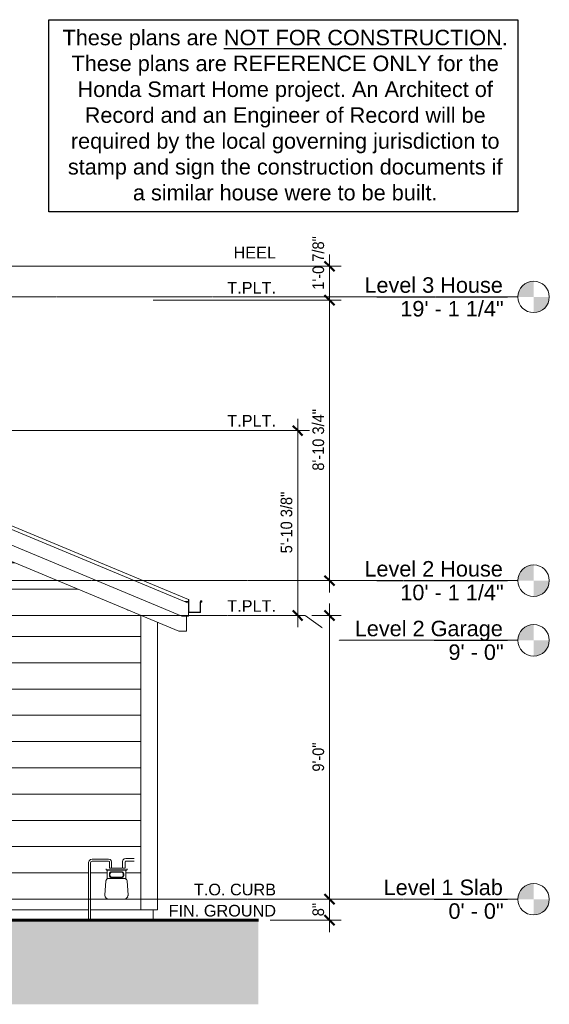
# Model space of a CAD drawing. Header units: inches. Extents: x -174 to 757, y -62 to 397.
# Tile 4 of 4: x 556 to 757, y -40 to 335. Entities that reach past the tile are written whole.
import ezdxf

# ---------------------------------------------------------------- set-up
doc = ezdxf.new("R2010")
doc.units = ezdxf.units.IN
doc.header["$MEASUREMENT"] = 0
doc.linetypes.add('Grid Line 1_2_', pattern=[0.875, 0.5, -0.125, 0.125, -0.125])
for name, color, linetype, lineweight in [('A-ANNO-DIMS', 1, 'Continuous', 9), ('A-ANNO-DIMS-48', 1, 'Continuous', 9), ('A-ANNO-TEXT', 2, 'Continuous', 9), ('A-DETL', 5, 'Continuous', 9), ('A-DETL-GENF', 3, 'Continuous', 9), ('A-FLOR-LEVL', 6, 'Continuous', 9), ('A-ROOF', 4, 'Continuous', 18), ('A-ROOF-OTLN', 4, 'Continuous', 9), ('A-WALL-MBNI', 2, 'Continuous', 18), ('A-WALL-PATT', 2, 'Continuous', 18), ('I-WALL', 2, 'Continuous', 18), ('P-SANR-FIXT', 6, 'Continuous', 9), ('S-FNDN-FTNG', 4, 'Continuous', 18)]:
    doc.layers.add(name, color=color, linetype=linetype, lineweight=lineweight)
doc.styles.add('Arial', font='arial.ttf', dxfattribs={"height": 5.901198})
doc.styles.add('Arial_1', font='arial.ttf', dxfattribs={"height": 4.425898})
doc.styles.add('Arial_2', font='arial.ttf', dxfattribs={"width": 0.9, "height": 4.425898})
doc.dimstyles.new('Linear_-_3_32__Arial_2', dxfattribs={"dimscale": 12, "dimtxt": 4.5, "dimasz": 0.3125, "dimexe": 0.375, "dimexo": 0.375, "dimgap": 0.0625, "dimtad": 1, "dimdec": 3, "dimrnd": 0.125, "dimzin": 3, "dimdsep": 46, "dimlunit": 4, "dimtxsty": 'Arial_2', "dimblk1": 'OBLIQUE', "dimblk2": 'OBLIQUE', "dimsah": 1, "dimcen": 0.09, "dimdle": 0.375, "dimazin": 0, "dimtfac": 1, "dimtdec": 3, "dimtix": 1, "dimtmove": 0, "dimatfit": 3, "dimfxl": 1, "dimtvp": 1, "dimfrac": 2, "dimtolj": 1, "dimtzin": 0, "dimarcsym": 2})
doc.dimstyles.new('Linear_-_3_32__Arial_2_1', dxfattribs={"dimscale": 12, "dimtxt": 4.5, "dimasz": 0.3125, "dimexe": 0.375, "dimexo": 0.375, "dimgap": 0.0625, "dimtad": 1, "dimdec": 3, "dimrnd": 0.125, "dimzin": 3, "dimdsep": 46, "dimlunit": 4, "dimtxsty": 'Arial_2', "dimblk1": 'OBLIQUE', "dimblk2": 'OBLIQUE', "dimsah": 1, "dimcen": 0.09, "dimdle": 0.375, "dimazin": 0, "dimtfac": 1, "dimtdec": 3, "dimtix": 1, "dimtmove": 2, "dimatfit": 3, "dimfxl": 1, "dimtvp": 1, "dimfrac": 2, "dimtolj": 1, "dimtzin": 0, "dimarcsym": 2})
pattern_1 = [(0, (601.849, 0), (0, 10), [])]

# ---------------------------------------------------------------- blocks, each defined once
blk = doc.blocks.new('Garage Slab Stem Wall - Slab Plan-2085818-Exterior North Elevation')
at = {"layer": 'S-FNDN-FTNG'}
for p, q in [((366.29, -8), (366.29, -1.25)), ((510.29, -8), (510.29, -1.25)), ((606.29, -8), (606.29, -4))]:
    blk.add_line(p, q, dxfattribs=at)
blk = doc.blocks.new('Gas Meter-250CFH - Gas Meter-250CFH-2681718-Exterior North Elevation')
at = {"layer": 'P-SANR-FIXT'}
for p, q in [((589.36, 15.23), (583.11, 15.23)), ((598.5, 15.5), (595.86, 15.5)), ((581.74, 13.86), (581.74, -8)), ((582.49, -8), (582.49, 13.86)), ((583.11, 14.48), (589.36, 14.48)), ((588.39, 11.6), (588.39, 11.18)), ((589.74, 14.11), (589.74, 11.86)), ((590.49, 11.86), (589.74, 11.86)), ((594.39, 11.83), (590.39, 11.83)), ((590.49, 11.86), (590.49, 14.11)), ((594.61, 14.25), (594.61, 11.86)), ((595.61, 11.86), (594.61, 11.86)), ((595.61, 11.86), (595.61, 14.25)), ((595.86, 14.5), (598.5, 14.5)), ((596.16, 11.83), (596.2, 11.81)), ((596.39, 11.18), (596.39, 11.6)), ((588.39, 11.18), (590.39, 11.18)), ((588.55, 11), (588.62, 11)), ((590.39, 11), (588.55, 11)), ((588.85, 11), (588.85, 7.77)), ((595.41, 7.88), (589.29, 7.88)), ((589.63, 8.97), (589.63, 9.72)), ((589.86, 9.72), (589.86, 8.97)), ((590.38, 10.47), (594.38, 10.47)), ((594.38, 10.24), (590.38, 10.24)), ((590.38, 8.45), (594.38, 8.45)), ((594.38, 8.22), (590.38, 8.22)), ((590.39, 11.18), (594.39, 11.18)), ((594.39, 11), (590.39, 11)), ((594.39, 11.18), (596.39, 11.18)), ((596.23, 11), (594.39, 11)), ((594.9, 8.97), (594.9, 9.72)), ((595.13, 9.72), (595.13, 8.97)), ((595.85, 7.77), (595.85, 11)), ((596.17, 11), (596.23, 11)), ((596.24, 11), (596.23, 11)), ((588.29, 6.94), (587.95, 1.6)), ((596.75, 1.6), (596.41, 6.94)), ((588.85, 0.13), (588.85, 0)), ((589.43, 0), (588.85, 0)), ((589.45, 0), (595.25, 0)), ((595.85, 0), (595.85, 0.13)), ((595.85, 0), (595.26, 0))]:
    blk.add_line(p, q, dxfattribs=at)
at = {"layer": 'P-SANR-FIXT', "flags": 128}
for points in [[(583.11, 15.23), (582.47, 15.07), (581.98, 14.63), (581.75, 14.01), (581.74, 13.86)], [(590.49, 14.11), (590.33, 14.68), (589.9, 15.1), (589.36, 15.23)], [(595.86, 15.5), (595.25, 15.34), (594.8, 14.9), (594.61, 14.3), (594.61, 14.25)], [(599.11, 15.5), (598.96, 15.5), (598.57, 15.5), (598.5, 15.5)], [(582.49, 13.86), (582.64, 14.27), (583.03, 14.48), (583.11, 14.48)], [(589.36, 14.48), (589.66, 14.33), (589.74, 14.11)], [(595.61, 14.25), (595.73, 14.46), (595.86, 14.5)], [(598.5, 14.5), (598.91, 14.5), (599.11, 14.5), (599.11, 14.5)], [(589.29, 7.88), (588.75, 7.72), (588.38, 7.3), (588.29, 6.94)], [(596.41, 6.94), (596.22, 7.47), (595.77, 7.81), (595.41, 7.88)], [(587.95, 1.6), (588.07, 0.91), (588.48, 0.36), (589.09, 0.04), (589.45, 0)], [(595.25, 0), (595.92, 0.16), (596.45, 0.61), (596.73, 1.24), (596.75, 1.6)]]:
    blk.add_lwpolyline(points, dxfattribs=at)
at = {"layer": 'P-SANR-FIXT'}
for centre, radius, start, end in [((589.29, 6.88), 1, 118.7895, 147.5791), ((589.29, 6.88), 1, 118.7895, 147.5791), ((589.29, 6.88), 1, 90, 104.3948), ((590.38, 9.72), 0.75, 90, 180), ((590.38, 8.97), 0.75, 180, 270), ((590.38, 9.72), 0.52, 90, 180), ((590.38, 8.97), 0.52, 180, 270), ((594.38, 9.72), 0.75, 360, 90), ((594.38, 9.72), 0.52, 360, 90), ((594.38, 8.97), 0.52, 270, 360), ((594.38, 8.97), 0.75, 270, 360), ((595.41, 6.88), 1, 75.6052, 90), ((595.41, 6.88), 1, 32.4209, 61.2105), ((595.41, 6.88), 1, 32.4209, 61.2105), ((589.29, 6.88), 1, 162.2956, 176.3686), ((589.29, 6.88), 1, 162.2956, 176.3686), ((595.41, 6.88), 1, 3.6314, 17.7044), ((595.41, 6.88), 1, 3.6314, 17.7044), ((589.45, 1.5), 1.5, 176.3686, 189.7445), ((589.45, 1.5), 1.5, 176.3686, 189.7445), ((589.45, 1.5), 1.5, 203.1205, 216.4964), ((589.45, 1.5), 1.5, 203.1205, 216.4964), ((589.45, 1.5), 1.5, 229.8723, 243.2482), ((589.45, 1.5), 1.5, 229.8723, 243.2482), ((589.45, 1.5), 1.5, 256.6241, 270), ((595.25, 1.5), 1.5, 270, 283.3759), ((595.25, 1.5), 1.5, 296.7518, 310.1277), ((595.25, 1.5), 1.5, 296.7518, 310.1277), ((595.25, 1.5), 1.5, 323.5036, 336.8795), ((595.25, 1.5), 1.5, 323.5036, 336.8795), ((595.25, 1.5), 1.5, 350.2555, 3.6314), ((595.25, 1.5), 1.5, 350.2555, 3.6314)]:
    blk.add_arc(centre, radius, start, end, dxfattribs=at)
blk = doc.blocks.new('Level - Level Head - Circle-50818-Exterior North Elevation')
at = {"layer": 'A-FLOR-LEVL'}
h = blk.add_hatch(color=256, dxfattribs=at)
edge = h.paths.add_edge_path(flags=0)
edge.add_line((-167.72, 0), (-161.72, 0))
edge.add_arc((-167.72, 0), 6, 0, 90)
edge.add_line((-167.72, 6), (-167.72, 0))
h = blk.add_hatch(color=256, dxfattribs=at)
edge = h.paths.add_edge_path(flags=0)
edge.add_line((-167.72, -6), (-167.72, 0))
edge.add_line((-167.72, 0), (-173.72, 0))
edge.add_arc((-167.72, 0), 6, 180, 270)
blk.add_circle((-167.72, 0), 6, dxfattribs=at)
blk = doc.blocks.new('DIMBLOCK9-Exterior North Elevation')
at = {"layer": 'A-ANNO-DIMS-48', "lineweight": 50, "transparency": 16777216}
for p, q in [((673.42, 228), (671.55, 229.87)), ((673.42, 228), (675.3, 226.12)), ((673.42, 121.25), (671.55, 123.12)), ((673.42, 121.25), (675.3, 119.37))]:
    blk.add_line(p, q, dxfattribs=at)
at = {"layer": 'A-ANNO-DIMS-48', "transparency": 16777216}
for p, q in [((606.35, 228), (677.92, 228)), ((673.42, 228), (606.35, 228)), ((673.42, 116.75), (673.42, 228)), ((675.27, 121.25), (668.92, 121.25)), ((673.42, 121.25), (675.27, 121.25))]:
    blk.add_line(p, q, dxfattribs=at)
at = {"layer": 'A-ANNO-DIMS-48', "color": 0, "transparency": 16777216, "insert": (666.93, 163.1), "char_height": 4.426, "width": 27.6646, "attachment_point": 1, "rotation": 90, "line_spacing_factor": 0.938532, "style": 'Arial_2'}
blk.add_mtext('8\'-10 3/4"', dxfattribs=at)
blk = doc.blocks.new('_Oblique')
at = {"color": 0, "linetype": 'ByBlock', "lineweight": -2}
blk.add_line((-0.5, -0.5), (0.5, 0.5), dxfattribs=at)
blk = doc.blocks.new('DIMBLOCK10-Exterior North Elevation')
at = {"layer": 'A-ANNO-DIMS-48', "transparency": 16777216}
for p, q in [((673.42, 228), (673.42, 245.4)), ((526.79, 240.9), (677.92, 240.9)), ((673.42, 240.9), (526.79, 240.9)), ((606.35, 228), (677.92, 228)), ((673.42, 228), (606.35, 228))]:
    blk.add_line(p, q, dxfattribs=at)
at = {"layer": 'A-ANNO-DIMS-48', "lineweight": 50, "transparency": 16777216}
for p, q in [((673.42, 240.9), (671.55, 242.77)), ((673.42, 240.9), (675.3, 239.02)), ((673.42, 228), (671.55, 229.87)), ((673.42, 228), (675.3, 226.12))]:
    blk.add_line(p, q, dxfattribs=at)
at = {"layer": 'A-ANNO-DIMS-48', "color": 0, "transparency": 16777216, "insert": (666.93, 231.98), "char_height": 4.426, "width": 24.0092, "attachment_point": 1, "rotation": 90, "line_spacing_factor": 0.938532, "style": 'Arial_2'}
blk.add_mtext('1\'-0 7/8"', dxfattribs=at)
blk = doc.blocks.new('DIMBLOCK11-Exterior North Elevation')
at = {"layer": 'A-ANNO-DIMS-48', "transparency": 16777216}
for p, q in [((675.27, 0), (668.92, 0)), ((673.42, -12.5), (673.42, 0)), ((673.42, 0), (675.27, 0)), ((673.42, -8), (650.87, -8)), ((662.08, -8), (677.92, -8))]:
    blk.add_line(p, q, dxfattribs=at)
at = {"layer": 'A-ANNO-DIMS-48', "lineweight": 50, "transparency": 16777216}
for p, q in [((673.42, 0), (671.55, 1.88)), ((673.42, 0), (675.3, -1.88)), ((673.42, -8), (671.55, -6.13)), ((673.42, -8), (675.3, -9.88))]:
    blk.add_line(p, q, dxfattribs=at)
at = {"layer": 'A-ANNO-DIMS-48', "color": 0, "transparency": 16777216, "insert": (666.93, -6.49), "char_height": 4.426, "width": 5.9815, "attachment_point": 1, "rotation": 90, "line_spacing_factor": 0.938532, "style": 'Arial_2'}
blk.add_mtext('8"', dxfattribs=at)
blk = doc.blocks.new('DIMBLOCK12-Exterior North Elevation')
at = {"layer": 'A-ANNO-DIMS-48', "transparency": 16777216}
for p, q in [((673.42, 0), (673.42, 112.5)), ((666.72, 108), (677.92, 108)), ((673.42, 108), (666.72, 108)), ((675.27, 0), (668.92, 0)), ((673.42, 0), (675.27, 0))]:
    blk.add_line(p, q, dxfattribs=at)
at = {"layer": 'A-ANNO-DIMS-48', "lineweight": 50, "transparency": 16777216}
for p, q in [((673.42, 108), (671.55, 109.88)), ((673.42, 108), (675.3, 106.12)), ((673.42, 0), (671.55, 1.88)), ((673.42, 0), (675.3, -1.88))]:
    blk.add_line(p, q, dxfattribs=at)
at = {"layer": 'A-ANNO-DIMS-48', "color": 0, "transparency": 16777216, "insert": (666.93, 48.57), "char_height": 4.426, "width": 13.0431, "attachment_point": 1, "rotation": 90, "line_spacing_factor": 0.938532, "style": 'Arial_2'}
blk.add_mtext('9\'-0"', dxfattribs=at)
blk = doc.blocks.new('DIMBLOCK13-Exterior North Elevation')
at = {"layer": 'A-ANNO-DIMS-48', "lineweight": 50, "transparency": 16777216}
for p, q in [((661.31, 178.34), (659.43, 180.22)), ((661.31, 178.34), (663.18, 176.47)), ((661.31, 108), (659.43, 109.88)), ((661.31, 108), (663.18, 106.12))]:
    blk.add_line(p, q, dxfattribs=at)
at = {"layer": 'A-ANNO-DIMS-48', "transparency": 16777216}
for p, q in [((661.31, 103.5), (661.31, 182.84)), ((444.79, 178.34), (665.81, 178.34)), ((661.31, 178.34), (444.79, 178.34)), ((663.15, 108), (656.81, 108)), ((661.31, 108), (663.15, 108))]:
    blk.add_line(p, q, dxfattribs=at)
at = {"layer": 'A-ANNO-DIMS-48', "color": 0, "transparency": 16777216, "insert": (654.82, 131.64), "char_height": 4.426, "width": 27.6646, "attachment_point": 1, "rotation": 90, "line_spacing_factor": 0.938532, "style": 'Arial_2'}
blk.add_mtext('5\'-10 3/8"', dxfattribs=at)

msp = doc.modelspace()

# ---------------------------------------------------------------- hatches: boundary and pattern name
at = {"layer": 'A-DETL-GENF'}
msp.add_hatch(color=9, dxfattribs=at).paths.add_polyline_path([(559.2486, -40), (646.3856, -40), (646.3856, -8), (-50.7104, -8), (-50.7104, -40), (472.1116, -40)], flags=0)
at = {"layer": 'A-WALL-PATT', "lineweight": 9}
h = msp.add_hatch(dxfattribs=at)
h.set_pattern_fill('FP_5', color=256, style=0, pattern_type=2)
h.set_pattern_definition([(0, (601.849, 108), (0, 10), [])])
h.paths.add_polyline_path([(523.1611, 108), (596.5361, 108), (596.5361, 110.1562), (441.4111, 174.7917), (441.4111, 147.224), (467.0861, 157.9219), (524.6611, 133.9323), (524.7861, 133.9323), (524.7861, 129.0573), (529.0361, 129.0573), (529.0361, 133.0573), (529.5361, 133.0573), (529.5361, 133.3073), (529.1611, 133.3073), (529.1611, 133.4323), (529.6611, 133.4323), (529.6611, 132.9323), (529.1611, 132.9323), (529.1611, 128.9323), (524.6611, 128.9323), (524.6611, 127.6354), (523.9111, 127.6354), (523.9111, 121.8854), (520.9111, 121.8854), (511.9111, 125.6354), (511.9111, 108), (522.0611, 108)], flags=0)
h = msp.add_hatch(dxfattribs=at)
h.set_pattern_fill('FP_2', color=256, style=0, pattern_type=2)
h.set_pattern_definition(pattern_1)
h.paths.add_polyline_path([(597.3711, -4), (601.6611, -4), (601.6611, 108), (601.6611, 108.0208), (596.5361, 110.1562), (596.5361, 15.5), (599.2427, 15.4827), (599.3813, 15.4187), (599.5115, 15.2946), (599.5753, 15.1784), (599.5977, 15.1137), (599.6023, 14.9209), (599.5753, 14.8216), (599.5013, 14.6921), (599.4501, 14.634), (599.3015, 14.5416), (599.1989, 14.5114), (598.9672, 14.5), (596.5361, 14.5), (596.5361, 4.924), (596.7434, 1.5201), (596.7151, 1.197), (596.6128, 0.8812), (596.5361, 0.7473), (596.5361, -4)], flags=0)
h = msp.add_hatch(dxfattribs=at)
h.set_pattern_fill('FP_2', color=256, style=0, pattern_type=2)
h.set_pattern_definition(pattern_1)
h.paths.add_polyline_path([(516.5361, 65.5717), (516.4773, 65.3378), (516.4309, 65.3734), (516.3729, 65.3658), (516.3303, 65.3536), (516.3273, 65.2614), (516.3449, 65.2614), (516.3913, 65.2257), (516.4541, 65.237), (516.4968, 65.2455), (516.4911, 65.3194), (516.5244, 65.5061)], flags=0)
h.paths.add_polyline_path([(591.925, -4), (596.5361, -4), (596.5218, 0.7222), (596.4015, 0.5495), (596.1413, 0.303), (595.8486, 0.0916), (595.8486, 0), (588.8486, 0), (588.8311, 0.1378), (588.7585, 0.1693), (588.4801, 0.3531), (588.2009, 0.6778), (588.0518, 0.9608), (587.9652, 1.3075), (587.9539, 1.658), (588.3128, 7.0653), (588.3447, 7.2061), (588.4924, 7.4742), (588.6636, 7.6518), (588.8486, 7.7997), (588.8486, 11), (588.5399, 11.0176), (588.4616, 11.0582), (588.4139, 11.1212), (588.3934, 11.1808), (588.4152, 11.6923), (588.4668, 11.7673), (588.57, 11.8237), (588.9792, 11.8313), (596.1512, 11.82), (596.3253, 11.7632), (596.3855, 11.6589), (596.3934, 11.5987), (596.3729, 11.1212), (596.3278, 11.1031), (596.3203, 11.0539), (596.247, 11.0176), (596.1238, 11), (595.8486, 11), (595.8699, 7.7636), (595.9585, 7.7063), (596.1292, 7.5656), (596.2907, 7.3381), (596.3737, 7.1216), (596.4107, 6.9008), (596.5361, 4.924), (596.5361, 14.5), (595.8627, 14.5), (595.6859, 14.4268), (595.6127, 14.25), (595.5957, 11.8553), (594.6127, 11.8553), (594.6302, 14.3153), (594.7802, 14.875), (595.2377, 15.3325), (595.8627, 15.5), (596.5361, 15.5), (596.5361, 108), (511.9111, 108), (511.9111, 71.543), (516.0361, 71.543), (516.2331, 71.4152), (516.2673, 71.3457), (516.2861, 71.293), (516.2861, 66.0496), (516.5361, 66.0396), (516.5361, 65.1316), (516.4309, 65.0496), (516.2861, 65.0496), (516.2662, 64.2372), (516.2256, 64.1707), (516.1198, 64.0869), (516.0361, 64.043), (511.9111, 64.043), (511.9111, -1.25), (510.7861, -1.25), (510.7861, -4), (581.7377, -4), (581.7505, 13.9029), (581.9219, 14.5428), (582.4252, 15.046), (583.1127, 15.2303), (589.3627, 15.2175), (589.6204, 15.1612), (589.9521, 15.0526), (590.3408, 14.6536), (590.4877, 14.1053), (590.4749, 11.8553), (589.7377, 11.8553), (589.7377, 14.1053), (589.6276, 14.3705), (589.3627, 14.4803), (583.1127, 14.4803), (582.6659, 14.2855), (582.4877, 13.8553), (582.4877, -4), (586.4789, -4)], flags=0)

# ---------------------------------------------------------------- linework, layer by layer
msp.add_lwpolyline([(566.5834, 334.7463), (745.1545, 334.7463), (745.1545, 261.5965), (566.5834, 261.5965)], close=True)
at = {"layer": 'A-DETL', "lineweight": 60}
msp.add_line((646.3856, -8), (-50.7104, -8), dxfattribs=at)
at = {"layer": 'A-FLOR-LEVL', "linetype": 'Grid Line 1_2_'}
msp.add_line((255.7867, 108), (664.2121, 108), dxfattribs=at)
at = {"layer": 'A-FLOR-LEVL'}
msp.add_line((664.2121, 108), (677.1726, 98.5357), dxfattribs=at)
at = {"layer": 'A-ROOF'}
for p, q in [((425.8461, 194.8865), (619.7861, 114.0781)), ((619.7861, 112.6563), (425.8461, 193.4646)), ((619.7861, 114.0781), (619.7861, 112.6563))]:
    msp.add_line(p, q, dxfattribs=at)
at = {"layer": 'A-ROOF-OTLN'}
for p, q in [((427.3461, 192.8396), (618.2861, 113.2812)), ((617.1861, 107.7812), (427.3461, 186.8812)), ((616.0361, 102.0312), (427.3461, 180.6521)), ((618.2861, 113.2812), (619.7861, 113.2812)), ((619.9111, 114.0781), (619.7861, 114.0781)), ((619.7861, 112.6563), (619.7861, 107.7812)), ((619.9111, 109.2031), (619.9111, 114.0781)), ((624.6611, 113.2031), (624.1611, 113.2031)), ((624.1611, 113.2031), (624.1611, 109.2031)), ((624.7861, 113.5781), (624.2861, 113.5781)), ((624.2861, 113.5781), (624.2861, 113.4531)), ((624.2861, 113.4531), (624.6611, 113.4531)), ((624.2861, 109.0781), (624.2861, 113.0781)), ((624.2861, 113.0781), (624.7861, 113.0781)), ((624.6611, 113.4531), (624.6611, 113.2031)), ((624.7861, 113.0781), (624.7861, 113.5781)), ((619.7861, 109.0781), (624.2861, 109.0781)), ((624.1611, 109.2031), (619.9111, 109.2031)), ((619.7861, 107.7812), (617.1861, 107.7812)), ((619.0361, 107.7812), (619.0361, 102.0312)), ((619.0361, 102.0312), (616.0361, 102.0312))]:
    msp.add_line(p, q, dxfattribs=at)
at = {"layer": 'A-WALL-MBNI', "lineweight": 9}
for p, q in [((601.6611, 108), (601.7111, 108)), ((601.6611, 108), (601.6611, -4)), ((607.9111, 105.4167), (607.9111, -4)), ((607.9111, -4), (601.6611, -4))]:
    msp.add_line(p, q, dxfattribs=at)
at = {"layer": 'I-WALL'}
for p, q in [((510.7861, -4), (581.7406, -4)), ((582.4877, -4), (601.6611, -4))]:
    msp.add_line(p, q, dxfattribs=at)

# ---------------------------------------------------------------- block references
at = {"layer": 'A-FLOR-LEVL', "extrusion": (0, 0, -1)}
for p in [(-583.3536, 229.25), (-583.3536, 121.25), (-583.3536, 98.5357), (-583.3536, 0)]:
    msp.add_blockref('Level - Level Head - Circle-50818-Exterior North Elevation', p, dxfattribs=at)
at = {"layer": 'P-SANR-FIXT'}
msp.add_blockref('Gas Meter-250CFH - Gas Meter-250CFH-2681718-Exterior North Elevation', (0, 0), dxfattribs=at)
at = {"layer": 'S-FNDN-FTNG'}
msp.add_blockref('Garage Slab Stem Wall - Slab Plan-2085818-Exterior North Elevation', (0, 0), dxfattribs=at)

# ---------------------------------------------------------------- texts
at = {"insert": (656.5581, 330.904), "char_height": 5.9011976, "width": 170.64303, "attachment_point": 2, "style": 'Arial'}
msp.add_mtext('These plans are {\\LNOT FOR CONSTRUCTION}. These plans are REFERENCE ONLY for the Honda Smart Home project. An Architect of Record and an Engineer of Record will be required by the local governing jurisdiction to stamp and sign the construction documents if a similar house were to be built.', dxfattribs=at)
at = {"layer": 'A-ANNO-TEXT', "color": 7, "attachment_point": 3, "line_spacing_factor": 0.938532, "style": 'Arial_1'}
for s, insert, char_height, width in [('HEEL', (653.0672, 248.298), 4.4259, 19.224), ('T.PLT.', (653.0672, 234.9326), 4.4259, 22.086), ('T.PLT.', (653.0672, 184.3046), 4.4259, 22.086), ('T.PLT.', (653.0672, 113.8046), 4.4259, 22.086), ('T.O. CURB', (653.0672, 5.9003), 4.4259, 37.152), ('FIN. GROUND', (653.0672, -2.1554), 4.425898, 48.546)]:
    msp.add_mtext(s, dxfattribs=dict(at, insert=insert, char_height=char_height, width=width))
at = {"layer": 'A-FLOR-LEVL', "attachment_point": 3, "line_spacing_factor": 0.938532, "style": 'Arial', "bg_fill": 3, "box_fill_scale": 1.25, "bg_fill_color": 0, "bg_fill_transparency": 0}
for s, insert, char_height, width in [('Level 3 House', (739.4032, 236.7093), 5.901198, 62.856), ('19\' - 1 1/4"', (739.6971, 227.6937), 5.901198, 46.872), ('Level 2 House', (739.4032, 128.7093), 5.901198, 62.856), ('10\' - 1 1/4"', (739.6971, 119.6937), 5.901198, 46.872), ('Level 2 Garage', (739.4032, 105.995), 5.901198, 67.248), ('Level 1 Slab', (739.4032, 7.4593), 5.901198, 54.144), ('0\' - 0"', (739.6971, -1.5563), 5.9012, 24.984)]:
    msp.add_mtext(s, dxfattribs=dict(at, insert=insert, char_height=char_height, width=width))

# ---------------------------------------------------------------- dimensions: what is measured, and where the dimension line sits
at = {"layer": 'A-ANNO-DIMS'}
dim = msp.add_linear_dim(base=(673.4225, 240.8958), p1=(601.8486, 228), p2=(522.2861, 240.8958), angle=90, dimstyle='Linear_-_3_32__Arial_2_1', override={"dimpost": '<>', "dimfxl": 80.600831}, dxfattribs=at)
dim.commit()
dim.dimension.update_dxf_attribs({"geometry": 'DIMBLOCK10-Exterior North Elevation', "text_midpoint": (669.8818, 243.9872), "dimtype": 160, "text_rotation": 90})
for base, p1, p2, override, picture, middle in [((673.4225, 228), (670.7708, 121.25), (601.8486, 228), {"dimpost": '<>', "dimfxl": 127.066252}, 'DIMBLOCK9-Exterior North Elevation', (670.3826, 174.625)), ((661.3065, 178.3438), (658.6548, 108), (440.2861, 178.3438), {"dimpost": '<>', "dimfxl": 229.419103}, 'DIMBLOCK13-Exterior North Elevation', (658.2665, 143.1719)), ((673.4225, 108), (670.7708, 0), (662.2173, 108), {"dimpost": '<>', "dimfxl": 108.338186}, 'DIMBLOCK12-Exterior North Elevation', (670.4127, 54)), ((673.4225, 0), (657.5841, -8), (670.7708, 0), {"dimpost": '<>', "dimfxl": 15.423722}, 'DIMBLOCK11-Exterior North Elevation', (670.4127, -4))]:
    dim = msp.add_linear_dim(base=base, p1=p1, p2=p2, angle=90, dimstyle='Linear_-_3_32__Arial_2', override=override, dxfattribs=at)
    dim.commit()
    dim.dimension.update_dxf_attribs({"geometry": picture, "text_midpoint": middle})

# ---------------------------------------------------------------- next in the draw order: linework, layer by layer
at = {"layer": 'A-FLOR-LEVL', "linetype": 'Grid Line 1_2_'}
for p, q in [((745.0783, 229.25), (-161.7247, 229.25)), ((-161.7247, 121.25), (745.0783, 121.25)), ((-161.7247, 0), (745.0783, 0))]:
    msp.add_line(p, q, dxfattribs=at)

# ---------------------------------------------------------------- next in the draw order: texts
at = {"layer": 'A-FLOR-LEVL', "insert": (739.6971, 96.9794), "char_height": 5.9012, "width": 24.984, "attachment_point": 3, "line_spacing_factor": 0.938532, "style": 'Arial', "bg_fill": 3, "box_fill_scale": 1.25, "bg_fill_color": 0, "bg_fill_transparency": 0}
msp.add_mtext('9\' - 0"', dxfattribs=at)

# ---------------------------------------------------------------- next in the draw order: linework, layer by layer
at = {"layer": 'A-FLOR-LEVL'}
msp.add_line((677.1726, 98.5357), (745.0783, 98.5357), dxfattribs=at)

doc.saveas('drawing.dxf')
